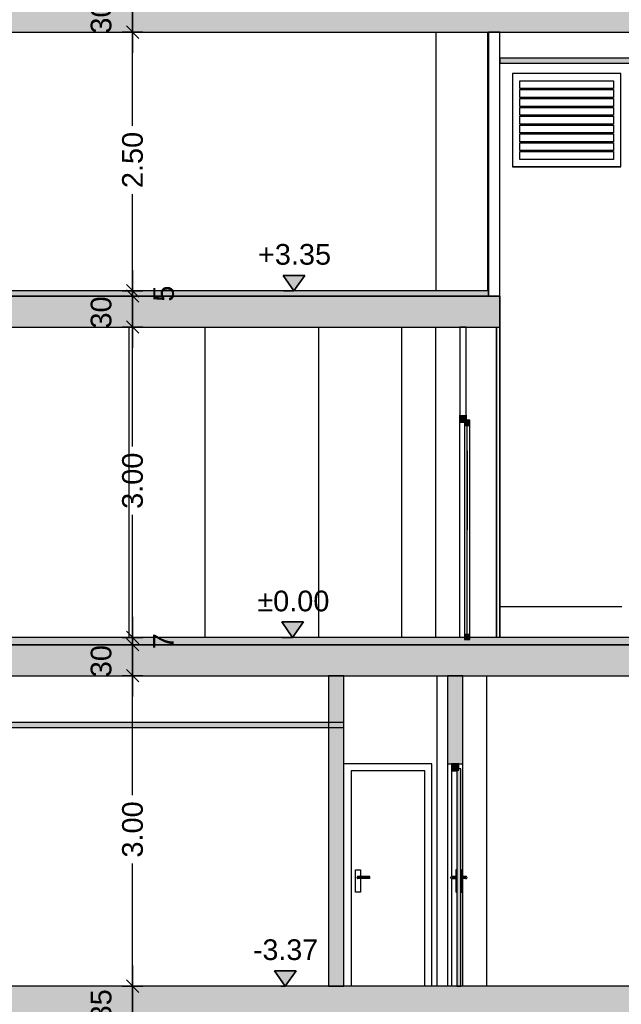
# Model space of a CAD drawing. Header units: metres. Extents: x -1 to 430, y -65 to 31.
# Tile 53 of 69: x 304.56 to 310.38, y -58.48 to -48.97. Entities that reach past the tile are written whole.
import ezdxf

# ---------------------------------------------------------------- set-up
doc = ezdxf.new("R2010")
doc.units = ezdxf.units.M
doc.header["$PDMODE"] = 65
doc.linetypes.add('CONTINUA', pattern=[0])
doc.linetypes.add('PUNKT', pattern=[6.35, 0, -6.35])
doc.layers.add('+++++ CÀLCUL SECCIÓ E', color=7, linetype='CONTINUA', lineweight=25)
doc.layers.add('COTES SECCIÓ E', color=7, linetype='CONTINUA', lineweight=25)
doc.styles.add('ARIAL', font='arial.ttf')
doc.dimstyles.new('DIMSTYLE_4', dxfattribs={"dimtxt": 0.2, "dimasz": 0.2, "dimexe": 0, "dimexo": 1e-06, "dimgap": 0.1, "dimtad": 2, "dimdec": 0, "dimlfac": 100, "dimrnd": 1, "dimzin": 4, "dimdsep": 46, "dimtxsty": 'ARIAL', "dimblk1": 'ALL_ML_STRICH', "dimblk2": 'ALL_ML_STRICH', "dimsah": 1, "dimcen": 0, "dimse1": 1, "dimse2": 1, "dimclrd": 2, "dimclre": 2, "dimclrt": 2, "dimadec": 0, "dimazin": 0, "dimtfac": 1, "dimtdec": 0, "dimtix": 1, "dimtmove": 2, "dimatfit": 3, "dimfxl": 0, "dimtvp": 1.2, "dimtzin": 0, "dimlwd": 0, "dimlwe": 35, "dimarcsym": 0})
doc.dimstyles.new('DIMSTYLE_5', dxfattribs={"dimtxt": 0.2, "dimasz": 0.2, "dimexe": 0, "dimexo": 1e-06, "dimgap": 0.1, "dimtad": 0, "dimrnd": 0.01, "dimzin": 4, "dimdsep": 46, "dimtxsty": 'ARIAL', "dimblk1": 'ALL_ML_STRICH', "dimblk2": 'ALL_ML_STRICH', "dimsah": 1, "dimcen": 0, "dimse1": 1, "dimse2": 1, "dimclrd": 2, "dimclre": 2, "dimclrt": 2, "dimadec": 0, "dimazin": 0, "dimtfac": 1, "dimtdec": 0, "dimtix": 1, "dimtmove": 2, "dimatfit": 3, "dimfxl": 0, "dimtzin": 0, "dimlwd": 0, "dimlwe": 35, "dimarcsym": 0})
doc.dimstyles.new('DIMSTYLE_6', dxfattribs={"dimtxt": 0.2, "dimasz": 0.2, "dimexe": 0, "dimexo": 1e-06, "dimgap": 0.1, "dimtad": 0, "dimdec": 0, "dimlfac": 100, "dimrnd": 1, "dimzin": 4, "dimdsep": 46, "dimtxsty": 'ARIAL', "dimblk1": 'ALL_ML_STRICH', "dimblk2": 'ALL_ML_STRICH', "dimsah": 1, "dimcen": 0, "dimse1": 1, "dimse2": 1, "dimclrd": 2, "dimclre": 2, "dimclrt": 2, "dimadec": 0, "dimazin": 0, "dimtfac": 1, "dimtdec": 0, "dimtix": 1, "dimtmove": 2, "dimatfit": 3, "dimfxl": 0, "dimtvp": 1.2, "dimtzin": 0, "dimlwd": 0, "dimlwe": 35, "dimarcsym": 0})
doc.dimstyles.new('DIMSTYLE_7', dxfattribs={"dimtxt": 0.2, "dimasz": 0.2, "dimexe": 0, "dimexo": 1e-06, "dimgap": 0.1, "dimtad": 0, "dimdec": 0, "dimlfac": 100, "dimrnd": 1, "dimzin": 4, "dimdsep": 46, "dimtxsty": 'ARIAL', "dimblk1": 'ALL_ML_STRICH', "dimblk2": 'ALL_ML_STRICH', "dimsah": 1, "dimcen": 0, "dimse1": 1, "dimse2": 1, "dimclrd": 2, "dimclre": 2, "dimclrt": 2, "dimadec": 0, "dimazin": 0, "dimtfac": 1, "dimtdec": 0, "dimtix": 1, "dimtmove": 2, "dimatfit": 3, "dimfxl": 0, "dimtvp": 1.2, "dimtzin": 0, "dimlwd": 0, "dimlwe": 35, "dimarcsym": 0})

# ---------------------------------------------------------------- blocks, each defined once
blk = doc.blocks.new('COMPLEX_ELEVATIONDIM_0')
at = {"layer": 'COTES SECCIÓ E', "linetype": 'CONTINUA', "lineweight": 35, "transparency": 33554687}
for points in [[(307.3183, -51.44), (307.1083, -51.44), (307.2133, -51.59)], [(307.3058, -54.79), (307.0958, -54.79), (307.2008, -54.94)], [(307.234, -58.16), (307.024, -58.16), (307.129, -58.31)]]:
    blk.add_hatch(color=2, dxfattribs=at).paths.add_polyline_path(points)
at = {"layer": 'COTES SECCIÓ E', "color": 2, "linetype": 'CONTINUA', "lineweight": 35, "transparency": 33554687}
for p, q in [((307.3183, -51.44), (307.1083, -51.44)), ((307.1083, -51.44), (307.2133, -51.59)), ((307.2133, -51.59), (307.3183, -51.44)), ((307.2133, -51.59), (307.2133, -51.59)), ((307.2133, -51.59), (307.2133, -51.59)), ((307.2133, -51.59), (307.2133, -51.59)), ((307.2133, -51.59), (307.2133, -51.59)), ((307.3058, -54.79), (307.0958, -54.79)), ((307.0958, -54.79), (307.2008, -54.94)), ((307.2008, -54.94), (307.3058, -54.79)), ((307.2008, -54.94), (307.2008, -54.94)), ((307.2008, -54.94), (307.2008, -54.94)), ((307.2008, -54.94), (307.2008, -54.94)), ((307.2008, -54.94), (307.2008, -54.94)), ((307.234, -58.16), (307.024, -58.16)), ((307.024, -58.16), (307.129, -58.31)), ((307.129, -58.31), (307.234, -58.16)), ((307.129, -58.31), (307.129, -58.31)), ((307.129, -58.31), (307.129, -58.31)), ((307.129, -58.31), (307.129, -58.31)), ((307.129, -58.31), (307.129, -58.31))]:
    blk.add_line(p, q, dxfattribs=at)
at = {"layer": 'COTES SECCIÓ E', "color": 2, "linetype": 'PUNKT', "lineweight": 35, "transparency": 33554687}
for p, q in [((307.2133, -51.59), (307.0868, -51.59)), ((307.2008, -54.94), (307.0868, -54.94)), ((307.129, -58.31), (307.0868, -58.31))]:
    blk.add_line(p, q, dxfattribs=at)
at = {"layer": 'COTES SECCIÓ E', "color": 2, "linetype": 'CONTINUA', "lineweight": 35, "transparency": 33554687, "char_height": 0.2, "attachment_point": 7, "style": 'ARIAL'}
for s, insert, width in [('\\W1.00;+3.35', (306.8654, -51.34), 0.806249), ('\\W1.00;±0.00', (306.8589, -54.69), 0.796496), ('\\W0.99;-3.37', (306.8169, -58.06), 0.736077)]:
    blk.add_mtext(s, dxfattribs=dict(at, insert=insert, width=width))
blk = doc.blocks.new('ALL_ML_STRICH')
at = {"color": 0, "linetype": 'ByBlock', "lineweight": -2}
for p, q in [((0, -0.5), (0, 0.5)), ((-1, 0), (0.5, 0)), ((-0.3, -0.3), (0.3, 0.3))]:
    blk.add_line(p, q, dxfattribs=at)
blk = doc.blocks.new('*D8')
at = {"layer": 'COTES SECCIÓ E', "color": 2, "linetype": 'CONTINUA', "lineweight": -2, "transparency": 33554687}
blk.add_line((305.6538, -58.66), (305.6538, -58.31), dxfattribs=at)
at = {"layer": 'DEFPOINTS', "color": 2, "linetype": 'CONTINUA', "lineweight": 35, "transparency": 33554687}
for p in [(305.7581, -58.31), (305.6538, -58.66), (305.7499, -58.66)]:
    blk.add_point(p, dxfattribs=at)
at = {"layer": 'COTES SECCIÓ E', "color": 2, "linetype": 'CONTINUA', "lineweight": 35, "transparency": 33554687, "xscale": 0.2, "yscale": 0.2, "zscale": 0.2}
for p, rotation in [((305.6538, -58.31), 90), ((305.6538, -58.66), 270)]:
    blk.add_blockref('ALL_ML_STRICH', p, dxfattribs=dict(at, rotation=rotation))
at = {"layer": 'COTES SECCIÓ E', "color": 2, "linetype": 'CONTINUA', "lineweight": 35, "transparency": 33554687, "insert": (305.3503, -58.4948), "char_height": 0.2, "width": 0.4, "attachment_point": 5, "rotation": 90, "style": 'ARIAL'}
blk.add_mtext('\\A1;{35}', dxfattribs=at)
blk = doc.blocks.new('*D9')
at = {"layer": 'COTES SECCIÓ E', "color": 2, "linetype": 'CONTINUA', "lineweight": -2, "transparency": 33554687}
for p, q in [((305.6538, -56.4652), (305.6538, -55.31)), ((305.6538, -58.31), (305.6538, -57.1252))]:
    blk.add_line(p, q, dxfattribs=at)
at = {"layer": 'DEFPOINTS', "color": 2, "linetype": 'CONTINUA', "lineweight": 35, "transparency": 33554687}
for p in [(309.9626, -55.31), (305.6538, -58.31), (305.7581, -58.31)]:
    blk.add_point(p, dxfattribs=at)
at = {"layer": 'COTES SECCIÓ E', "color": 2, "linetype": 'CONTINUA', "lineweight": 35, "transparency": 33554687, "xscale": 0.2, "yscale": 0.2, "zscale": 0.2}
for p, rotation in [((305.6538, -55.31), 90), ((305.6538, -58.31), 270)]:
    blk.add_blockref('ALL_ML_STRICH', p, dxfattribs=dict(at, rotation=rotation))
at = {"layer": 'COTES SECCIÓ E', "color": 2, "linetype": 'CONTINUA', "lineweight": 35, "transparency": 33554687, "insert": (305.6538, -56.7952), "char_height": 0.2, "width": 0.8, "attachment_point": 5, "rotation": 90, "style": 'ARIAL'}
blk.add_mtext('\\A1;{\\A1;{3.00\\H0.132000;\\S^ ;}}', dxfattribs=at)
blk = doc.blocks.new('*D10')
at = {"layer": 'COTES SECCIÓ E', "color": 2, "linetype": 'CONTINUA', "lineweight": -2, "transparency": 33554687}
blk.add_line((305.6538, -55.31), (305.6538, -55.01), dxfattribs=at)
at = {"layer": 'DEFPOINTS', "color": 2, "linetype": 'CONTINUA', "lineweight": 35, "transparency": 33554687}
for p in [(305.8772, -55.01), (305.6538, -55.31), (309.9626, -55.31)]:
    blk.add_point(p, dxfattribs=at)
at = {"layer": 'COTES SECCIÓ E', "color": 2, "linetype": 'CONTINUA', "lineweight": 35, "transparency": 33554687, "xscale": 0.2, "yscale": 0.2, "zscale": 0.2}
for p, rotation in [((305.6538, -55.01), 90), ((305.6538, -55.31), 270)]:
    blk.add_blockref('ALL_ML_STRICH', p, dxfattribs=dict(at, rotation=rotation))
at = {"layer": 'COTES SECCIÓ E', "color": 2, "linetype": 'CONTINUA', "lineweight": 35, "transparency": 33554687, "insert": (305.3503, -55.1687), "char_height": 0.2, "width": 0.4, "attachment_point": 5, "rotation": 90, "style": 'ARIAL'}
blk.add_mtext('\\A1;{30}', dxfattribs=at)
blk = doc.blocks.new('*D11')
at = {"layer": 'COTES SECCIÓ E', "color": 2, "linetype": 'CONTINUA', "lineweight": -2, "transparency": 33554687}
blk.add_line((305.6538, -55.01), (305.6538, -54.94), dxfattribs=at)
at = {"layer": 'DEFPOINTS', "color": 2, "linetype": 'CONTINUA', "lineweight": 35, "transparency": 33554687}
for p in [(309.9626, -54.94), (305.6538, -55.01), (305.8772, -55.01)]:
    blk.add_point(p, dxfattribs=at)
at = {"layer": 'COTES SECCIÓ E', "color": 2, "linetype": 'CONTINUA', "lineweight": 35, "transparency": 33554687, "xscale": 0.2, "yscale": 0.2, "zscale": 0.2}
for p, rotation in [((305.6538, -55.01), 270), ((305.6538, -54.94), 90)]:
    blk.add_blockref('ALL_ML_STRICH', p, dxfattribs=dict(at, rotation=rotation))
at = {"layer": 'COTES SECCIÓ E', "color": 2, "linetype": 'CONTINUA', "lineweight": 35, "transparency": 33554687, "insert": (305.9512, -54.9764), "char_height": 0.2, "width": 0.2, "attachment_point": 5, "rotation": 90, "style": 'ARIAL'}
blk.add_mtext('\\A1;{7}', dxfattribs=at)
blk = doc.blocks.new('*D12')
at = {"layer": 'COTES SECCIÓ E', "color": 2, "linetype": 'CONTINUA', "lineweight": -2, "transparency": 33554687}
for p, q in [((305.6538, -53.0952), (305.6538, -51.94)), ((305.6538, -54.94), (305.6538, -53.7552))]:
    blk.add_line(p, q, dxfattribs=at)
at = {"layer": 'DEFPOINTS', "color": 2, "linetype": 'CONTINUA', "lineweight": 35, "transparency": 33554687}
for p in [(309.9622, -51.94), (305.6538, -54.94), (309.9626, -54.94)]:
    blk.add_point(p, dxfattribs=at)
at = {"layer": 'COTES SECCIÓ E', "color": 2, "linetype": 'CONTINUA', "lineweight": 35, "transparency": 33554687, "xscale": 0.2, "yscale": 0.2, "zscale": 0.2}
for p, rotation in [((305.6538, -51.94), 90), ((305.6538, -54.94), 270)]:
    blk.add_blockref('ALL_ML_STRICH', p, dxfattribs=dict(at, rotation=rotation))
at = {"layer": 'COTES SECCIÓ E', "color": 2, "linetype": 'CONTINUA', "lineweight": 35, "transparency": 33554687, "insert": (305.6538, -53.4252), "char_height": 0.2, "width": 0.8, "attachment_point": 5, "rotation": 90, "style": 'ARIAL'}
blk.add_mtext('\\A1;{\\A1;{3.00\\H0.132000;\\S^ ;}}', dxfattribs=at)
blk = doc.blocks.new('*D13')
at = {"layer": 'COTES SECCIÓ E', "color": 2, "linetype": 'CONTINUA', "lineweight": -2, "transparency": 33554687}
blk.add_line((305.6538, -51.94), (305.6538, -51.64), dxfattribs=at)
at = {"layer": 'DEFPOINTS', "color": 2, "linetype": 'CONTINUA', "lineweight": 35, "transparency": 33554687}
for p in [(309.9626, -51.64), (305.6538, -51.94), (309.9622, -51.94)]:
    blk.add_point(p, dxfattribs=at)
at = {"layer": 'COTES SECCIÓ E', "color": 2, "linetype": 'CONTINUA', "lineweight": 35, "transparency": 33554687, "xscale": 0.2, "yscale": 0.2, "zscale": 0.2}
for p, rotation in [((305.6538, -51.64), 90), ((305.6538, -51.94), 270)]:
    blk.add_blockref('ALL_ML_STRICH', p, dxfattribs=dict(at, rotation=rotation))
at = {"layer": 'COTES SECCIÓ E', "color": 2, "linetype": 'CONTINUA', "lineweight": 35, "transparency": 33554687, "insert": (305.3503, -51.7987), "char_height": 0.2, "width": 0.4, "attachment_point": 5, "rotation": 90, "style": 'ARIAL'}
blk.add_mtext('\\A1;{30}', dxfattribs=at)
blk = doc.blocks.new('*D14')
at = {"layer": 'COTES SECCIÓ E', "color": 2, "linetype": 'CONTINUA', "lineweight": -2, "transparency": 33554687}
blk.add_line((305.6538, -51.64), (305.6538, -51.59), dxfattribs=at)
at = {"layer": 'DEFPOINTS', "color": 2, "linetype": 'CONTINUA', "lineweight": 35, "transparency": 33554687}
for p in [(305.6438, -51.59), (305.6538, -51.64), (309.9626, -51.64)]:
    blk.add_point(p, dxfattribs=at)
at = {"layer": 'COTES SECCIÓ E', "color": 2, "linetype": 'CONTINUA', "lineweight": 35, "transparency": 33554687, "xscale": 0.2, "yscale": 0.2, "zscale": 0.2}
for p, rotation in [((305.6538, -51.64), 270), ((305.6538, -51.59), 90)]:
    blk.add_blockref('ALL_ML_STRICH', p, dxfattribs=dict(at, rotation=rotation))
at = {"layer": 'COTES SECCIÓ E', "color": 2, "linetype": 'CONTINUA', "lineweight": 35, "transparency": 33554687, "insert": (305.9545, -51.6171), "char_height": 0.2, "width": 0.2, "attachment_point": 5, "rotation": 90, "style": 'ARIAL'}
blk.add_mtext('\\A1;{5}', dxfattribs=at)
blk = doc.blocks.new('*D15')
at = {"layer": 'COTES SECCIÓ E', "color": 2, "linetype": 'CONTINUA', "lineweight": -2, "transparency": 33554687}
for p, q in [((305.6538, -49.9952), (305.6538, -49.09)), ((305.6538, -51.59), (305.6538, -50.6552))]:
    blk.add_line(p, q, dxfattribs=at)
at = {"layer": 'DEFPOINTS', "color": 2, "linetype": 'CONTINUA', "lineweight": 35, "transparency": 33554687}
for p in [(310.25, -49.09), (305.6438, -51.59), (305.6538, -51.59)]:
    blk.add_point(p, dxfattribs=at)
at = {"layer": 'COTES SECCIÓ E', "color": 2, "linetype": 'CONTINUA', "lineweight": 35, "transparency": 33554687, "xscale": 0.2, "yscale": 0.2, "zscale": 0.2}
for p, rotation in [((305.6538, -49.09), 90), ((305.6538, -51.59), 270)]:
    blk.add_blockref('ALL_ML_STRICH', p, dxfattribs=dict(at, rotation=rotation))
at = {"layer": 'COTES SECCIÓ E', "color": 2, "linetype": 'CONTINUA', "lineweight": 35, "transparency": 33554687, "insert": (305.6538, -50.3252), "char_height": 0.2, "width": 0.8, "attachment_point": 5, "rotation": 90, "style": 'ARIAL'}
blk.add_mtext('\\A1;{\\A1;{2.50\\H0.132000;\\S^ ;}}', dxfattribs=at)
blk = doc.blocks.new('*D16')
at = {"layer": 'COTES SECCIÓ E', "color": 2, "linetype": 'CONTINUA', "lineweight": -2, "transparency": 33554687}
blk.add_line((305.6538, -49.09), (305.6538, -48.79), dxfattribs=at)
at = {"layer": 'DEFPOINTS', "color": 2, "linetype": 'CONTINUA', "lineweight": 35, "transparency": 33554687}
for p in [(310.1326, -48.79), (305.6538, -49.09), (310.25, -49.09)]:
    blk.add_point(p, dxfattribs=at)
at = {"layer": 'COTES SECCIÓ E', "color": 2, "linetype": 'CONTINUA', "lineweight": 35, "transparency": 33554687, "xscale": 0.2, "yscale": 0.2, "zscale": 0.2}
for p, rotation in [((305.6538, -48.79), 90), ((305.6538, -49.09), 270)]:
    blk.add_blockref('ALL_ML_STRICH', p, dxfattribs=dict(at, rotation=rotation))
at = {"layer": 'COTES SECCIÓ E', "color": 2, "linetype": 'CONTINUA', "lineweight": 35, "transparency": 33554687, "insert": (305.3503, -48.9487), "char_height": 0.2, "width": 0.4, "attachment_point": 5, "rotation": 90, "style": 'ARIAL'}
blk.add_mtext('\\A1;{30}', dxfattribs=at)

msp = doc.modelspace()

# ---------------------------------------------------------------- hatches: boundary and pattern name
at = {"layer": '+++++ CÀLCUL SECCIÓ E', "linetype": 'CONTINUA', "lineweight": 25, "true_color": 0xababab, "transparency": 33554687}
for points in [[(313.5831, -48.79), (303.3322, -48.79), (303.3322, -49.09), (313.5831, -49.09)], [(309.2017, -51.64), (286.6717, -51.64), (286.6717, -51.94), (309.2017, -51.94)], [(313.5831, -55.01), (288.6017, -55.01), (288.6017, -55.31), (313.5831, -55.31)], [(313.5826, -58.31), (279.9437, -58.31), (279.9437, -58.66), (313.5826, -58.66)]]:
    msp.add_hatch(color=253, dxfattribs=at).paths.add_polyline_path(points)
at = {"layer": '+++++ CÀLCUL SECCIÓ E', "linetype": 'CONTINUA', "lineweight": 25, "transparency": 33554687}
for color, points in [(34, [(313.5845, -49.34), (309.2022, -49.34), (309.2022, -49.39), (313.5845, -49.39)]), (32, [(309.0922, -51.59), (297.6622, -51.59), (297.6622, -51.64), (309.0922, -51.64)]), (32, [(312.3243, -54.94), (286.6717, -54.94), (286.6717, -55.01), (312.3243, -55.01)]), (34, [(307.6967, -55.76), (295.9384, -55.76), (295.9384, -55.81), (307.6967, -55.81)])]:
    msp.add_hatch(color=color, dxfattribs=at).paths.add_polyline_path(points)
at = {"layer": '+++++ CÀLCUL SECCIÓ E', "linetype": 'CONTINUA', "lineweight": 25, "true_color": 0x656565, "transparency": 33554687}
for points in [[(308.8118, -52.79), (308.8118, -52.86), (308.8818, -52.86), (308.8818, -52.79)], [(308.8618, -52.84), (308.8618, -52.89), (308.9118, -52.89), (308.9118, -52.84)], [(308.8618, -54.91), (308.8618, -54.96), (308.9118, -54.96), (308.9118, -54.91)], [(308.7371, -56.16), (308.7371, -56.23), (308.8071, -56.23), (308.8071, -56.16)], [(308.7871, -56.21), (308.7871, -58.31), (308.8271, -58.31), (308.8271, -56.21)]]:
    msp.add_hatch(color=251, dxfattribs=at).paths.add_polyline_path(points)
at = {"layer": '+++++ CÀLCUL SECCIÓ E', "linetype": 'CONTINUA', "lineweight": 25, "true_color": 0xa0a0a0, "transparency": 33554687}
for points in [[(307.6967, -55.31), (307.5467, -55.31), (307.5467, -58.31), (307.6967, -58.31)], [(308.6971, -56.16), (308.8471, -56.16), (308.8471, -55.31), (308.6971, -55.31)]]:
    msp.add_hatch(color=253, dxfattribs=at).paths.add_polyline_path(points)

# ---------------------------------------------------------------- linework, layer by layer
at = {"layer": '+++++ CÀLCUL SECCIÓ E', "color": 7, "linetype": 'CONTINUA', "lineweight": 25, "transparency": 33554687}
for p, q in [((304.3273, -49.09), (309.0922, -49.09)), ((308.5875, -51.59), (308.5875, -49.09)), ((309.0869, -51.59), (309.0869, -49.09)), ((309.0922, -49.09), (309.2022, -49.09)), ((309.0922, -49.09), (309.0922, -51.59)), ((309.2022, -49.09), (309.0922, -49.09)), ((309.2022, -49.09), (313.5831, -49.09)), ((309.2022, -51.64), (309.2022, -49.09)), ((309.2022, -49.34), (309.2022, -49.39)), ((313.5845, -49.34), (309.2022, -49.34)), ((309.2022, -49.39), (313.5845, -49.39)), ((309.3251, -49.49), (309.3251, -50.39)), ((310.3726, -49.49), (309.3251, -49.49)), ((309.3251, -49.49), (309.3251, -50.39)), ((309.3951, -49.49), (309.3251, -49.49)), ((310.3026, -49.49), (309.3951, -49.49)), ((309.3951, -49.6356), (309.3951, -49.56)), ((309.3951, -49.56), (310.3026, -49.56)), ((310.3726, -49.49), (310.3026, -49.49)), ((310.3026, -49.56), (310.3026, -49.6356)), ((310.3726, -50.39), (310.3726, -49.49)), ((310.3726, -50.39), (310.3726, -49.49)), ((310.3026, -49.6356), (309.3951, -49.6356)), ((309.3951, -49.7211), (309.3951, -49.6456)), ((309.3951, -49.6456), (310.3026, -49.6456)), ((310.3026, -49.6456), (310.3026, -49.7211)), ((310.3026, -49.7211), (309.3951, -49.7211)), ((309.3951, -49.8067), (309.3951, -49.7311)), ((309.3951, -49.7311), (310.3026, -49.7311)), ((310.3026, -49.7311), (310.3026, -49.8067)), ((310.3026, -49.8067), (309.3951, -49.8067)), ((309.3951, -49.8167), (310.3026, -49.8167)), ((309.3951, -49.8922), (309.3951, -49.8167)), ((310.3026, -49.8167), (310.3026, -49.8922)), ((310.3026, -49.8922), (309.3951, -49.8922)), ((309.3951, -49.9022), (310.3026, -49.9022)), ((309.3951, -49.9778), (309.3951, -49.9022)), ((310.3026, -49.9022), (310.3026, -49.9778)), ((310.3026, -49.9778), (309.3951, -49.9778)), ((309.3951, -50.0633), (309.3951, -49.9878)), ((309.3951, -49.9878), (310.3026, -49.9878)), ((310.3026, -49.9878), (310.3026, -50.0633)), ((310.3026, -50.0633), (309.3951, -50.0633)), ((309.3951, -50.0733), (310.3026, -50.0733)), ((309.3951, -50.1489), (309.3951, -50.0733)), ((310.3026, -50.0733), (310.3026, -50.1489)), ((310.3026, -50.1489), (309.3951, -50.1489)), ((309.3951, -50.1589), (310.3026, -50.1589)), ((309.3951, -50.2344), (309.3951, -50.1589)), ((310.3026, -50.2344), (309.3951, -50.2344)), ((310.3026, -50.1589), (310.3026, -50.2344)), ((309.3951, -50.32), (309.3951, -50.2444)), ((309.3951, -50.2444), (310.3026, -50.2444)), ((310.3026, -50.32), (309.3951, -50.32)), ((310.3026, -50.2444), (310.3026, -50.32)), ((310.3726, -50.39), (309.3251, -50.39)), ((309.3251, -50.39), (309.3951, -50.39)), ((309.3951, -50.39), (310.3026, -50.39)), ((310.3026, -50.39), (310.3726, -50.39)), ((309.0922, -51.59), (297.6622, -51.59)), ((309.2017, -51.64), (304.3273, -51.64)), ((304.3273, -51.64), (309.0922, -51.64)), ((309.0922, -51.59), (309.0922, -51.64)), ((309.0922, -51.64), (309.0922, -51.59)), ((309.0922, -51.64), (309.2017, -51.64)), ((309.2017, -51.94), (309.2017, -51.64)), ((309.2017, -51.64), (309.2022, -51.64)), ((309.202, -51.64), (309.202, -54.94)), ((309.2022, -51.69), (309.2022, -51.64)), ((309.2017, -54.94), (309.2017, -51.69)), ((309.2017, -51.69), (309.2022, -51.69)), ((309.2022, -51.69), (309.2022, -51.69)), ((299.0517, -51.94), (308.8168, -51.94)), ((305.6207, -54.94), (305.6207, -51.94)), ((306.3517, -51.94), (306.3517, -54.94)), ((307.4517, -51.94), (307.4517, -54.94)), ((308.2517, -51.94), (308.2517, -54.94)), ((308.5817, -51.94), (308.5817, -54.94)), ((308.8168, -51.94), (308.8768, -51.94)), ((308.8168, -51.94), (308.8168, -52.79)), ((308.8768, -51.94), (308.8168, -51.94)), ((308.8768, -51.94), (309.2017, -51.94)), ((308.8768, -52.79), (308.8768, -51.94)), ((309.1717, -51.94), (309.1717, -54.94)), ((309.1717, -54.94), (309.1717, -51.94)), ((309.2017, -54.94), (309.2017, -51.94)), ((308.8118, -52.79), (308.8118, -52.86)), ((308.8168, -52.79), (308.8118, -52.79)), ((308.8818, -52.79), (308.8768, -52.79)), ((308.8818, -52.84), (308.8818, -52.79)), ((308.8118, -52.86), (308.8118, -54.94)), ((308.8118, -52.86), (308.8618, -52.86)), ((308.8618, -52.86), (308.8618, -52.89)), ((308.8618, -52.89), (308.8618, -54.91)), ((308.8618, -52.89), (308.9118, -52.89)), ((308.9118, -52.84), (308.8818, -52.84)), ((308.8868, -54.91), (308.8868, -52.89)), ((308.9118, -52.89), (308.9118, -52.84)), ((308.9118, -54.91), (308.9118, -52.89)), ((308.8868, -53.1362), (308.8868, -53.9)), ((308.8868, -54.6638), (308.8868, -53.9)), ((309.202, -54.64), (309.2017, -54.64)), ((309.202, -54.64), (310.3819, -54.64)), ((312.3243, -54.94), (286.6717, -54.94)), ((308.8618, -54.91), (308.8618, -54.96)), ((308.9118, -54.91), (308.8618, -54.91)), ((308.8618, -54.96), (308.9118, -54.96)), ((308.9118, -54.96), (308.9118, -54.91)), ((312.3243, -55.01), (299.0517, -55.01)), ((299.0517, -55.01), (312.3243, -55.01)), ((303.8417, -55.31), (307.5467, -55.31)), ((307.5467, -55.31), (307.6967, -55.31)), ((307.5467, -55.31), (307.5467, -58.31)), ((307.6967, -55.31), (307.5467, -55.31)), ((307.6967, -55.31), (308.6971, -55.31)), ((307.6967, -58.31), (307.6967, -55.31)), ((308.5967, -58.31), (308.5967, -55.31)), ((308.6971, -55.31), (308.8471, -55.31)), ((308.6971, -55.31), (308.6971, -56.16)), ((308.8471, -55.31), (308.6971, -55.31)), ((308.8471, -55.31), (313.5831, -55.31)), ((308.8471, -56.16), (308.8471, -55.31)), ((309.0767, -58.31), (309.0767, -55.31)), ((307.6967, -55.76), (295.9384, -55.76)), ((307.6967, -55.81), (307.6967, -55.76)), ((295.9384, -55.81), (307.6967, -55.81)), ((308.5467, -56.16), (307.6967, -56.16)), ((308.4767, -56.23), (307.7667, -56.23)), ((307.7667, -56.23), (307.7667, -58.31)), ((308.4767, -58.31), (308.4767, -56.23)), ((308.5467, -58.31), (308.5467, -56.16)), ((308.6971, -56.16), (308.6971, -58.31)), ((308.6971, -56.16), (308.7371, -56.16)), ((308.7371, -56.16), (308.8071, -56.16)), ((308.7371, -56.16), (308.7371, -56.23)), ((308.8071, -56.16), (308.7371, -56.16)), ((308.7371, -56.23), (308.7371, -57.25)), ((308.7371, -56.23), (308.7871, -56.23)), ((308.7871, -56.23), (308.7871, -58.31)), ((308.8071, -56.16), (308.8471, -56.16)), ((308.8071, -56.21), (308.8071, -56.16)), ((308.8271, -56.21), (308.8071, -56.21)), ((308.8271, -58.31), (308.8271, -56.21)), ((308.8471, -57.25), (308.8471, -56.16)), ((307.8067, -57.4), (307.8067, -57.185)), ((307.8067, -57.185), (307.8567, -57.185)), ((307.8567, -57.185), (307.8567, -57.25)), ((308.7771, -57.185), (308.7771, -57.4)), ((308.7871, -57.185), (308.7771, -57.185)), ((308.8271, -57.185), (308.8371, -57.185)), ((308.8371, -57.185), (308.8371, -57.4)), ((307.823, -57.255), (307.8217, -57.26)), ((307.8217, -57.26), (307.823, -57.265)), ((307.9467, -57.26), (307.8217, -57.26)), ((307.8267, -57.2513), (307.823, -57.255)), ((307.9467, -57.255), (307.823, -57.255)), ((307.823, -57.265), (307.8267, -57.2687)), ((307.9467, -57.265), (307.823, -57.265)), ((307.8317, -57.25), (307.8267, -57.2513)), ((307.9467, -57.2513), (307.8267, -57.2513)), ((307.8267, -57.2687), (307.8317, -57.27)), ((307.9467, -57.2687), (307.8267, -57.2687)), ((307.8317, -57.25), (307.9467, -57.25)), ((307.9467, -57.27), (307.8317, -57.27)), ((307.8567, -57.27), (307.8567, -57.4)), ((307.9467, -57.2513), (307.9467, -57.25)), ((307.9467, -57.255), (307.9467, -57.2513)), ((307.9467, -57.26), (307.9467, -57.255)), ((307.9467, -57.265), (307.9467, -57.26)), ((307.9467, -57.2687), (307.9467, -57.265)), ((307.9467, -57.27), (307.9467, -57.2687)), ((308.7271, -57.26), (308.7284, -57.255)), ((308.7284, -57.265), (308.7271, -57.26)), ((308.7284, -57.255), (308.7321, -57.2513)), ((308.7321, -57.2687), (308.7284, -57.265)), ((308.7321, -57.2513), (308.7371, -57.25)), ((308.7371, -57.27), (308.7321, -57.2687)), ((308.7371, -57.25), (308.7421, -57.2513)), ((308.7771, -57.25), (308.7371, -57.25)), ((308.7421, -57.2687), (308.7371, -57.27)), ((308.7371, -57.27), (308.7371, -58.31)), ((308.7371, -57.27), (308.7771, -57.27)), ((308.7421, -57.2513), (308.7457, -57.255)), ((308.7421, -57.2513), (308.7771, -57.2513)), ((308.7457, -57.265), (308.7421, -57.2687)), ((308.7421, -57.2687), (308.7771, -57.2687)), ((308.7457, -57.255), (308.7471, -57.26)), ((308.7457, -57.255), (308.7771, -57.255)), ((308.7471, -57.26), (308.7457, -57.265)), ((308.7457, -57.265), (308.7771, -57.265)), ((308.7471, -57.26), (308.7771, -57.26)), ((308.8371, -57.25), (308.8771, -57.25)), ((308.8721, -57.2513), (308.8371, -57.2513)), ((308.8684, -57.255), (308.8371, -57.255)), ((308.8671, -57.26), (308.8371, -57.26)), ((308.8684, -57.265), (308.8371, -57.265)), ((308.8721, -57.2687), (308.8371, -57.2687)), ((308.8771, -57.27), (308.8371, -57.27)), ((308.8471, -58.31), (308.8471, -57.27)), ((308.8684, -57.255), (308.8671, -57.26)), ((308.8671, -57.26), (308.8684, -57.265)), ((308.8721, -57.2513), (308.8684, -57.255)), ((308.8684, -57.265), (308.8721, -57.2687)), ((308.8771, -57.25), (308.8721, -57.2513)), ((308.8721, -57.2687), (308.8771, -57.27)), ((308.8821, -57.2513), (308.8771, -57.25)), ((308.8771, -57.27), (308.8821, -57.2687)), ((308.8857, -57.255), (308.8821, -57.2513)), ((308.8821, -57.2687), (308.8857, -57.265)), ((308.8871, -57.26), (308.8857, -57.255)), ((308.8857, -57.265), (308.8871, -57.26)), ((307.8567, -57.4), (307.8067, -57.4)), ((308.7871, -57.4), (308.7771, -57.4)), ((308.8271, -57.4), (308.8371, -57.4)), ((307.5467, -58.31), (303.8417, -58.31)), ((307.6967, -58.31), (307.5467, -58.31)), ((307.5467, -58.31), (307.6967, -58.31)), ((308.7871, -58.31), (307.6967, -58.31)), ((308.8271, -58.31), (308.7871, -58.31)), ((308.7871, -58.31), (308.8271, -58.31)), ((313.5826, -58.31), (308.8271, -58.31))]:
    msp.add_line(p, q, dxfattribs=at)

# ---------------------------------------------------------------- block references
at = {"layer": 'COTES SECCIÓ E', "color": 2, "linetype": 'CONTINUA', "lineweight": 35, "transparency": 33554687}
msp.add_blockref('COMPLEX_ELEVATIONDIM_0', (0, 0), dxfattribs=at)

# ---------------------------------------------------------------- dimensions: what is measured, and where the dimension line sits
for base, p1, p2, dimstyle, picture, middle in [((305.6538, -48.79), (310.25, -49.09), (310.1326, -48.79), 'DIMSTYLE_4', '*D16', (305.3503, -48.9487)), ((305.6538, -49.09), (305.6438, -51.59), (310.25, -49.09), 'DIMSTYLE_5', '*D15', (305.6538, -50.3252)), ((305.6538, -51.59), (309.9626, -51.64), (305.6438, -51.59), 'DIMSTYLE_7', '*D14', (305.9545, -51.6171)), ((305.6538, -51.64), (309.9622, -51.94), (309.9626, -51.64), 'DIMSTYLE_4', '*D13', (305.3503, -51.7987)), ((305.6538, -51.94), (309.9626, -54.94), (309.9622, -51.94), 'DIMSTYLE_5', '*D12', (305.6538, -53.4252)), ((305.6538, -54.94), (305.8772, -55.01), (309.9626, -54.94), 'DIMSTYLE_6', '*D11', (305.9512, -54.9764)), ((305.6538, -55.01), (309.9626, -55.31), (305.8772, -55.01), 'DIMSTYLE_4', '*D10', (305.3503, -55.1687)), ((305.6538, -55.31), (305.7581, -58.31), (309.9626, -55.31), 'DIMSTYLE_5', '*D9', (305.6538, -56.7952)), ((305.6538, -58.31), (305.7499, -58.66), (305.7581, -58.31), 'DIMSTYLE_4', '*D8', (305.3503, -58.4948))]:
    dim = msp.add_linear_dim(base=base, p1=p1, p2=p2, angle=90, dimstyle=dimstyle, override={"dimpost": '<>', "dimclrd": 2, "dimclre": 2, "dimclrt": 2, "dimlwd": 0, "dimlwe": 35}, dxfattribs=at)
    dim.commit()
    dim.dimension.update_dxf_attribs({"geometry": picture, "text_midpoint": middle, "dimtype": 160})

doc.saveas('drawing.dxf')
